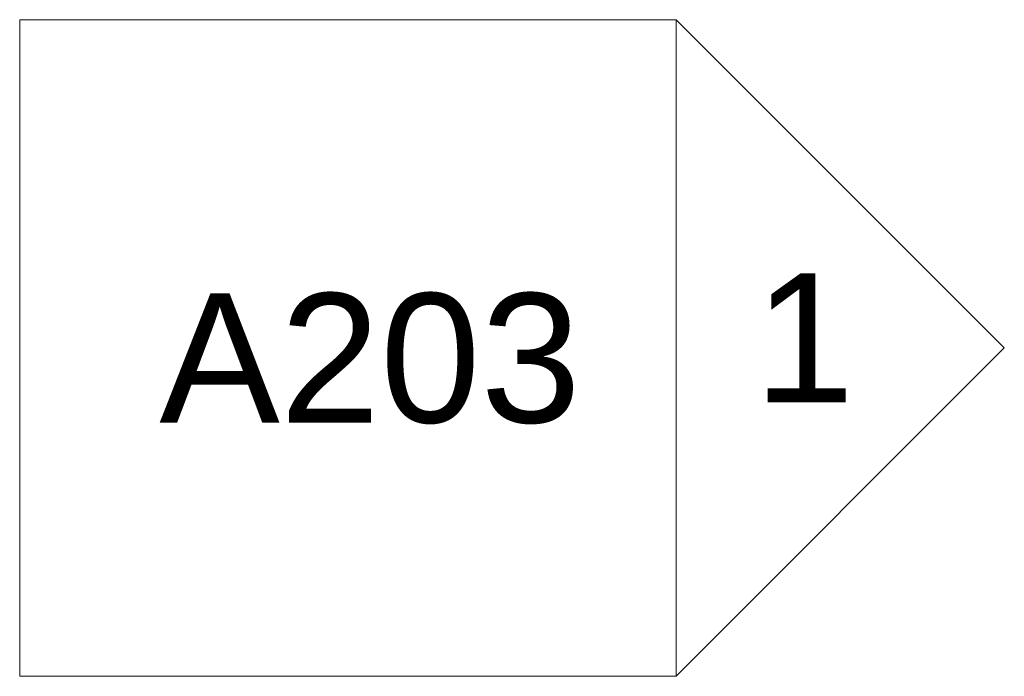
# Model space of a CAD drawing. Header units: inches. Extents: x -863 to 790, y -1032 to 1262.
# Tile 1 of 8: x -863 to -791, y 64 to 112. Entities that reach past the tile are written whole.
import ezdxf

# ---------------------------------------------------------------- set-up
doc = ezdxf.new("R2010")
doc.units = ezdxf.units.IN
doc.header["$MEASUREMENT"] = 0
doc.layers.add('G-ANNO-SYMB', color=111, linetype='Continuous', lineweight=9)
doc.styles.add('Arial', font='arial.ttf', dxfattribs={"height": 9.448819})

# ---------------------------------------------------------------- blocks, each defined once
blk = doc.blocks.new('Elevation - Detail Number-142915-Unit 3234 b')
at = {"layer": 'G-ANNO-SYMB'}
for p, q in [((-0.25, -0.25), (-0.25, 0.25)), ((-0.25, 0.25), (0.25, 0.25)), ((0.25, 0.25), (0.25, -0.25)), ((0.25, -0.25), (-0.25, -0.25))]:
    blk.add_line(p, q, dxfattribs=at)
blk = doc.blocks.new('Elevation - Detail Number-142644-Unit 3234 b')
at = {"layer": 'G-ANNO-SYMB'}
for p, q in [((0, 0.25), (-0.25, 0)), ((0.25, 0), (0, 0.25)), ((-0.25, 0), (0.25, 0))]:
    blk.add_line(p, q, dxfattribs=at)

msp = doc.modelspace()

# ---------------------------------------------------------------- block references
at = {"layer": 'G-ANNO-SYMB', "xscale": 95.99999999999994, "yscale": 95.99999999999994, "zscale": 95.99999999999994}
msp.add_blockref('Elevation - Detail Number-142915-Unit 3234 b', (-839.113, 88.142), dxfattribs=at)
at = {"layer": 'G-ANNO-SYMB', "extrusion": (0, 0, -1), "xscale": 95.99999999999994, "yscale": 95.99999999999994, "zscale": 95.99999999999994, "rotation": 90.0000000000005}
msp.add_blockref('Elevation - Detail Number-142644-Unit 3234 b', (815.113, 88.142), dxfattribs=at)

# ---------------------------------------------------------------- texts
at = {"layer": 'G-ANNO-SYMB', "attachment_point": 1, "style": 'Arial'}
for s, insert, char_height, width in [('1', (-809.418, 93.611), 9.449, 8.787), ('A203', (-852.898, 92.139), 9.4488, 36.966)]:
    msp.add_mtext(s, dxfattribs=dict(at, insert=insert, char_height=char_height, width=width))

doc.saveas('drawing.dxf')
